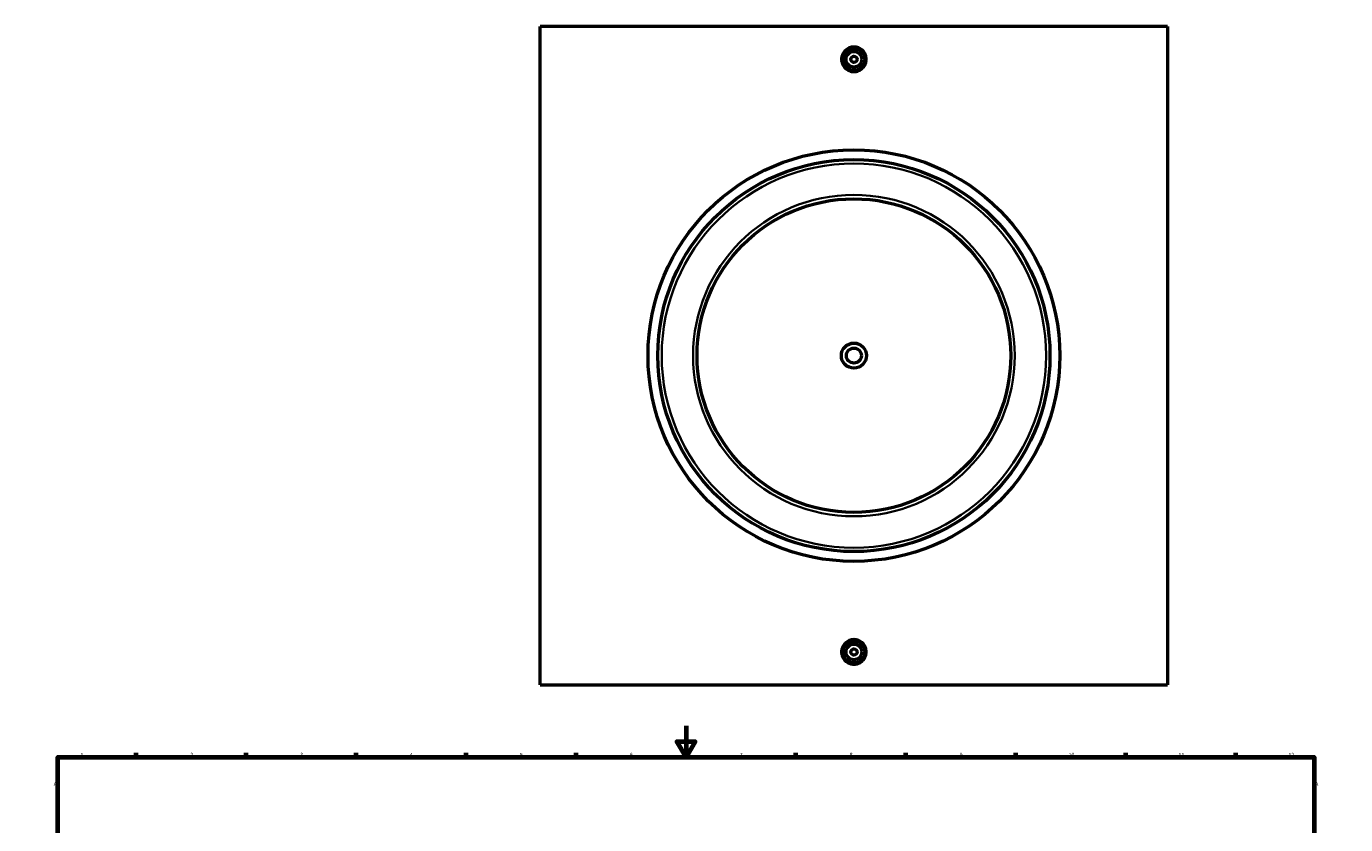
# Model space of a CAD drawing. Header units: millimetres. Extents: x -284 to 1483, y -335 to 1095.
# Tile 3 of 5: x 0 to 841, y 531 to 1040. Entities that reach past the tile are written whole.
import ezdxf

# ---------------------------------------------------------------- set-up
doc = ezdxf.new("R2010")
doc.units = ezdxf.units.MM
for name, color, linetype, lineweight in [('Border (ANSI)', 7, 'Continuous', 70), ('Visible (ANSI)', 7, 'Continuous', 50), ('Visible Narrow (ANSI)', 7, 'Continuous', 35)]:
    doc.layers.add(name, color=color, linetype=linetype, lineweight=lineweight)
doc.styles.add('Note Text (ANSI)', font='tahoma.ttf')

# ---------------------------------------------------------------- blocks, each defined once
blk = doc.blocks.new('Borders Default Border')
at = {"layer": 'Border (ANSI)'}
for p, q in [((70.08, 574), (70.08, 576.8)), ((140.17, 574), (140.17, 576.8)), ((210.25, 574), (210.25, 576.8)), ((280.33, 574), (280.33, 576.8)), ((350.42, 574), (350.42, 576.8)), ((490.58, 574), (490.58, 576.8)), ((560.67, 574), (560.67, 576.8)), ((630.75, 574), (630.75, 576.8)), ((700.83, 574), (700.83, 576.8)), ((770.92, 574), (770.92, 576.8)), ((20, 519.75), (17.2, 519.75)), ((821, 519.75), (823.8, 519.75)), ((20, 445.5), (17.2, 445.5)), ((821, 445.5), (823.8, 445.5)), ((20, 371.25), (17.2, 371.25)), ((821, 371.25), (823.8, 371.25)), ((20, 222.75), (17.2, 222.75)), ((821, 222.75), (823.8, 222.75)), ((20, 148.5), (17.2, 148.5)), ((821, 148.5), (823.8, 148.5)), ((20, 74.25), (17.2, 74.25)), ((821, 74.25), (823.8, 74.25)), ((70.08, 20), (70.08, 17.2)), ((140.17, 20), (140.17, 17.2)), ((210.25, 20), (210.25, 17.2)), ((280.33, 20), (280.33, 17.2)), ((350.42, 20), (350.42, 17.2)), ((490.58, 20), (490.58, 17.2)), ((560.67, 20), (560.67, 17.2)), ((630.75, 20), (630.75, 17.2)), ((700.83, 20), (700.83, 17.2)), ((770.92, 20), (770.92, 17.2))]:
    blk.add_line(p, q, dxfattribs=at)
at = {"layer": 'Border (ANSI)', "flags": 128}
for points in [[(420.5, 594), (420.5, 574), (414.73, 584), (426.27, 584), (420.5, 574)], [(20, 20), (20, 574), (821, 574), (821, 20), (20, 20)], [(0, 297), (20, 297), (10, 302.77), (10, 291.23), (20, 297)], [(841, 297), (821, 297), (831, 302.77), (831, 291.23), (821, 297)], [(420.5, 0), (420.5, 20), (414.73, 10), (426.27, 10), (420.5, 20)]]:
    blk.add_lwpolyline(points, dxfattribs=at)
at = {"layer": 'Border (ANSI)', "color": 5, "true_color": 0x0000ff, "char_height": 2.4, "attachment_point": 7, "style": 'Note Text (ANSI)'}
for s, insert in [('1', (34.5, 574.4)), ('2', (104.4, 574.4)), ('3', (174.46, 574.35)), ('4', (244.45, 574.4)), ('5', (314.67, 574.35)), ('6', (384.69, 574.35)), ('7', (454.8, 574.4)), ('8', (524.84, 574.35)), ('9', (594.92, 574.35)), ('10', (664.35, 574.35)), ('11', (734.43, 574.4)), ('12', (804.52, 574.4)), ('A', (17.38, 555.68)), ('A', (821.58, 555.68)), ('B', (17.67, 481.43)), ('B', (821.87, 481.43)), ('C', (17.51, 407.13)), ('C', (821.71, 407.13)), ('D', (17.52, 332.93)), ('D', (821.72, 332.93)), ('E', (17.71, 258.68)), ('E', (821.91, 258.68)), ('F', (17.78, 184.43)), ('F', (821.98, 184.43)), ('G', (17.4, 110.13)), ('G', (821.6, 110.13)), ('H', (17.53, 35.93)), ('H', (821.73, 35.93)), ('1', (34.5, 17.2)), ('2', (104.4, 17.2)), ('3', (174.46, 17.15)), ('4', (244.45, 17.2)), ('5', (314.67, 17.15)), ('6', (384.69, 17.15)), ('7', (454.8, 17.2)), ('8', (524.84, 17.15)), ('9', (594.92, 17.15)), ('10', (664.35, 17.15)), ('11', (734.43, 17.2)), ('12', (804.52, 17.2))]:
    blk.add_mtext(s, dxfattribs=dict(at, insert=insert))

msp = doc.modelspace()

# ---------------------------------------------------------------- linework, layer by layer
at = {"layer": 'Visible (ANSI)'}
for p, q in [((327.53, 620.16), (327.53, 1040.16)), ((727.53, 1040.16), (327.53, 1040.16)), ((727.53, 1040.16), (727.53, 620.16)), ((327.53, 620.16), (727.53, 620.16))]:
    msp.add_line(p, q, dxfattribs=at)
for centre, radius in [((527.53, 1019.16), 7), ((527.53, 1019.16), 5), ((527.53, 1019.16), 2), ((527.53, 830.16), 131.25), ((527.53, 830.16), 125), ((527.53, 830.16), 100), ((527.53, 830.16), 8), ((527.53, 830.16), 4.8), ((527.53, 641.16), 7), ((527.53, 641.16), 5), ((527.53, 641.16), 2)]:
    msp.add_circle(centre, radius, dxfattribs=at)
for points, knots in [([(535.38, 1019.16), (535.38, 1018.18), (535.18, 1017.13), (534.38, 1015.19), (533.78, 1014.31), (532.38, 1012.92), (531.5, 1012.32), (529.57, 1011.52), (528.52, 1011.32), (526.55, 1011.32), (525.5, 1011.52), (523.56, 1012.32), (522.68, 1012.92), (521.29, 1014.31), (520.68, 1015.19), (519.88, 1017.13), (519.68, 1018.18), (519.68, 1019.16), (519.68, 1020.15), (519.88, 1021.2), (520.68, 1023.13), (521.29, 1024.01), (522.68, 1025.4), (523.56, 1026.01), (525.5, 1026.81), (526.55, 1027), (528.52, 1027), (529.57, 1026.81), (531.5, 1026.01), (532.38, 1025.4), (533.78, 1024.01), (534.38, 1023.13), (535.18, 1021.2), (535.38, 1020.15), (535.38, 1019.16)], [2.364221, 2.364221, 2.364221, 2.364221, 2.659792, 2.659792, 2.955363, 2.955363, 3.250847, 3.250847, 3.546331, 3.546331, 3.841815, 3.841815, 4.1373, 4.1373, 4.432871, 4.432871, 4.728442, 4.728442, 4.728442, 5.024013, 5.024013, 5.319584, 5.319584, 5.615068, 5.615068, 5.910552, 5.910552, 6.206036, 6.206036, 6.50152, 6.50152, 6.797092, 6.797092, 7.092663, 7.092663, 7.092663, 7.092663]), ([(535.38, 641.16), (535.38, 640.18), (535.18, 639.13), (534.38, 637.19), (533.78, 636.31), (532.38, 634.92), (531.5, 634.32), (529.57, 633.52), (528.52, 633.32), (526.55, 633.32), (525.5, 633.52), (523.56, 634.32), (522.68, 634.92), (521.29, 636.31), (520.68, 637.19), (519.88, 639.13), (519.68, 640.18), (519.68, 642.15), (519.88, 643.2), (520.68, 645.13), (521.29, 646.01), (522.68, 647.4), (523.56, 648.01), (525.5, 648.81), (526.55, 649), (528.52, 649), (529.57, 648.81), (531.5, 648.01), (532.38, 647.4), (533.78, 646.01), (534.38, 645.13), (535.18, 643.2), (535.38, 642.15), (535.38, 641.16)], [0, 0, 0, 0, 0.295571, 0.295571, 0.591142, 0.591142, 0.886626, 0.886626, 1.18211, 1.18211, 1.477595, 1.477595, 1.773079, 1.773079, 2.06865, 2.06865, 2.364221, 2.364221, 2.659792, 2.659792, 2.955363, 2.955363, 3.250847, 3.250847, 3.546331, 3.546331, 3.841815, 3.841815, 4.1373, 4.1373, 4.432871, 4.432871, 4.728442, 4.728442, 4.728442, 4.728442])]:
    msp.add_open_spline(points, degree=3, knots=knots, dxfattribs=at)
at = {"layer": 'Visible Narrow (ANSI)'}
for radius in [122.5, 102.5]:
    msp.add_circle((527.53, 830.16), radius, dxfattribs=at)

# ---------------------------------------------------------------- block references
msp.add_blockref('Borders Default Border', (0, 0))

doc.saveas('drawing.dxf')
